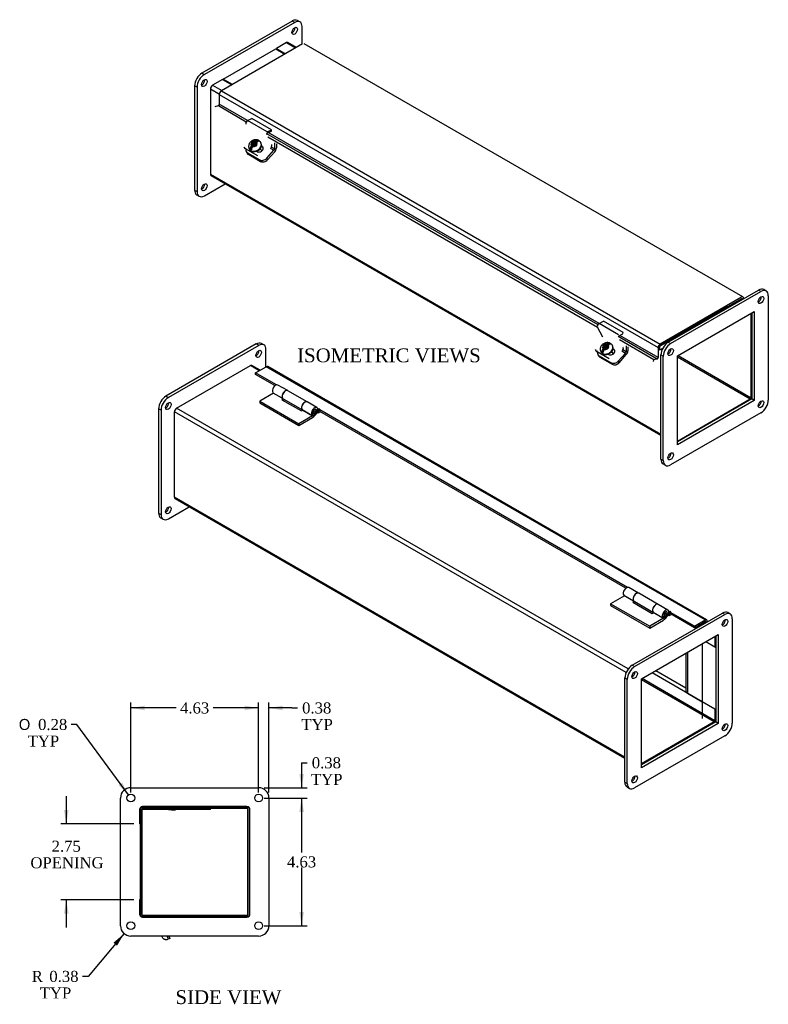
# Model space of a CAD drawing. Header units: inches. Extents: x 2 to 77.6, y 1.4 to 51.4.
# Tile 3 of 3: x 50.5 to 77.6, y 15.8 to 51.4. Entities that reach past the tile are written whole.
import ezdxf
from ezdxf.enums import TextEntityAlignment as Align
from ezdxf.lldxf.tags import DXFTag

# ---------------------------------------------------------------- set-up
doc = ezdxf.new("R2010")
doc.units = ezdxf.units.IN
doc.header["$MEASUREMENT"] = 0
for name, color, linetype in [('COM40176', 7, 'CONTINUOUS'), ('COM49230', 7, 'CONTINUOUS'), ('COM49231', 7, 'CONTINUOUS'), ('COM50014', 7, 'CONTINUOUS'), ('COM52631', 7, 'CONTINUOUS'), ('COM71012', 7, 'CONTINUOUS'), ('DEFAULT', 7, 'CONTINUOUS'), ('GSK11095', 7, 'CONTINUOUS'), ('HNG11000', 7, 'CONTINUOUS'), ('QLB30098', 7, 'CONTINUOUS'), ('SCS19419', 7, 'CONTINUOUS')]:
    doc.layers.add(name, color=color, linetype=linetype)
doc.styles.add('SEACAD_SOLID_EDGE_ANSI1_SY', font='txt')
doc.styles.add('SEACAD_TIMES_NEW_ROMAN', font='times.ttf')
tags = doc.linetypes.add('HIDDEN2', pattern=[0.1875, 0.125, -0.0625]).pattern_tags.tags
tags[6:7] = [DXFTag(74, 4), DXFTag(75, 0), DXFTag(340, '0'), DXFTag(46, 0.0), DXFTag(50, 0.0), DXFTag(44, 0.0), DXFTag(45, 0.0)]
tags[4:5] = [DXFTag(74, 4), DXFTag(75, 0), DXFTag(340, '0'), DXFTag(46, 0.0), DXFTag(50, 0.0), DXFTag(44, 0.0), DXFTag(45, 0.0)]

# ---------------------------------------------------------------- blocks, each defined once
blk = doc.blocks.new('GDIMGGROUP6')
at = {"layer": 'DEFAULT', "linetype": 'Continuous'}
for points in [[(52.147, 22.786), (52.23, 22.286), (52.314, 22.786)], [(52.147, 19.036), (52.314, 19.036), (52.23, 19.536)]]:
    blk.add_hatch(color=136, dxfattribs=at).paths.add_polyline_path(points)
at = {"layer": 'DEFAULT', "color": 136, "linetype": 'Continuous'}
for p, q in [((52.23, 23.286), (52.23, 22.286)), ((54.681, 22.286), (52.03, 22.286)), ((54.681, 19.536), (52.03, 19.536)), ((52.23, 19.536), (52.23, 18.536))]:
    blk.add_line(p, q, dxfattribs=at)
at = {"layer": 'DEFAULT', "color": 136, "linetype": 'Continuous', "style": 'SEACAD_TIMES_NEW_ROMAN'}
for s, p in [('2.75', (51.7, 21.678)), ('OPENING', (50.932, 21.078))]:
    blk.add_text(s, height=0.4, dxfattribs=at).set_placement(p, align=Align.TOP_LEFT)
blk = doc.blocks.new('GDIMGGROUP13')
at = {"layer": 'DEFAULT', "linetype": 'Continuous'}
for points in [[(58.693, 26.568), (58.693, 26.401), (59.193, 26.485)], [(60.068, 26.568), (59.568, 26.485), (60.068, 26.401)]]:
    blk.add_hatch(color=136, dxfattribs=at).paths.add_polyline_path(points)
at = {"layer": 'DEFAULT', "color": 136, "linetype": 'Continuous'}
for p, q in [((59.193, 26.485), (58.193, 26.485)), ((59.193, 23.423), (59.193, 26.685)), ((59.568, 23.423), (59.568, 26.685)), ((60.401, 26.485), (59.568, 26.485)), ((60.401, 26.485), (60.601, 26.485))]:
    blk.add_line(p, q, dxfattribs=at)
at = {"layer": 'DEFAULT', "color": 136, "linetype": 'Continuous', "style": 'SEACAD_TIMES_NEW_ROMAN'}
for s, p in [('0.38', (60.769, 26.685)), ('TYP', (60.741, 26.085))]:
    blk.add_text(s, height=0.4, dxfattribs=at).set_placement(p, align=Align.TOP_LEFT)
blk = doc.blocks.new('GDIMGGROUP14')
at = {"layer": 'DEFAULT', "linetype": 'Continuous'}
for points in [[(55.068, 26.568), (54.568, 26.485), (55.068, 26.401)], [(58.693, 26.568), (58.693, 26.401), (59.193, 26.485)]]:
    blk.add_hatch(color=136, dxfattribs=at).paths.add_polyline_path(points)
at = {"layer": 'DEFAULT', "color": 136, "linetype": 'Continuous'}
for p, q in [((54.568, 23.423), (54.568, 26.685)), ((56.209, 26.485), (54.568, 26.485)), ((59.193, 26.485), (57.551, 26.485)), ((59.193, 23.423), (59.193, 26.685))]:
    blk.add_line(p, q, dxfattribs=at)
at = {"layer": 'DEFAULT', "color": 136, "linetype": 'Continuous', "style": 'SEACAD_TIMES_NEW_ROMAN'}
blk.add_text('4.63', height=0.4, dxfattribs=at).set_placement((56.349, 26.685), align=Align.TOP_LEFT)
blk = doc.blocks.new('GDIMGGROUP15')
at = {"layer": 'DEFAULT', "linetype": 'Continuous'}
for points in [[(60.834, 24.098), (60.667, 24.098), (60.751, 23.598)], [(60.834, 22.723), (60.751, 23.223), (60.667, 22.723)]]:
    blk.add_hatch(color=136, dxfattribs=at).paths.add_polyline_path(points)
at = {"layer": 'DEFAULT', "color": 136, "linetype": 'Continuous'}
for p, q in [((60.751, 24.499), (60.951, 24.499)), ((60.751, 24.499), (60.751, 23.598)), ((59.393, 23.598), (60.951, 23.598)), ((59.393, 23.223), (60.951, 23.223)), ((60.751, 23.223), (60.751, 22.223))]:
    blk.add_line(p, q, dxfattribs=at)
at = {"layer": 'DEFAULT', "color": 136, "linetype": 'Continuous', "style": 'SEACAD_TIMES_NEW_ROMAN'}
for s, p in [('0.38', (61.119, 24.699)), ('TYP', (61.091, 24.099))]:
    blk.add_text(s, height=0.4, dxfattribs=at).set_placement(p, align=Align.TOP_LEFT)
blk = doc.blocks.new('GDIMGGROUP16')
at = {"layer": 'DEFAULT', "linetype": 'Continuous'}
for points in [[(60.834, 22.723), (60.751, 23.223), (60.667, 22.723)], [(60.834, 19.098), (60.667, 19.098), (60.751, 18.598)]]:
    blk.add_hatch(color=136, dxfattribs=at).paths.add_polyline_path(points)
at = {"layer": 'DEFAULT', "color": 136, "linetype": 'Continuous'}
for p, q in [((59.393, 23.223), (60.951, 23.223)), ((60.751, 23.223), (60.751, 21.25)), ((60.751, 20.71), (60.751, 18.598)), ((59.393, 18.598), (60.951, 18.598))]:
    blk.add_line(p, q, dxfattribs=at)
at = {"layer": 'DEFAULT', "color": 136, "linetype": 'Continuous', "style": 'SEACAD_TIMES_NEW_ROMAN'}
blk.add_text('4.63', height=0.4, dxfattribs=at).set_placement((60.22, 21.11), align=Align.TOP_LEFT)
blk = doc.blocks.new('GDIMGGROUP17')
at = {"layer": 'DEFAULT', "linetype": 'Continuous'}
blk.add_hatch(color=136, dxfattribs=at).paths.add_polyline_path([(54.121, 23.689), (54.484, 23.336), (54.256, 23.788)])
at = {"layer": 'DEFAULT', "color": 136, "linetype": 'Continuous'}
for p, q in [((52.61, 25.887), (52.41, 25.887)), ((54.484, 23.336), (52.61, 25.887))]:
    blk.add_line(p, q, dxfattribs=at)
for s, style, p in [('O', 'SEACAD_SOLID_EDGE_ANSI1_SY', (50.512, 26.087)), ('0.28', 'SEACAD_TIMES_NEW_ROMAN', (51.209, 26.087)), ('TYP', 'SEACAD_TIMES_NEW_ROMAN', (50.832, 25.487))]:
    blk.add_text(s, height=0.4, dxfattribs=dict(at, style=style)).set_placement(p, align=Align.TOP_LEFT)
blk = doc.blocks.new('GDIMGGROUP18')
at = {"layer": 'DEFAULT', "linetype": 'Continuous'}
blk.add_hatch(color=136, dxfattribs=at).paths.add_polyline_path([(54.067, 17.875), (54.326, 18.311), (53.939, 17.983)])
at = {"layer": 'DEFAULT', "color": 136, "linetype": 'Continuous'}
for p, q in [((54.326, 18.311), (53.019, 16.763)), ((53.019, 16.763), (52.819, 16.763))]:
    blk.add_line(p, q, dxfattribs=at)
at = {"layer": 'DEFAULT', "color": 136, "linetype": 'Continuous', "style": 'SEACAD_TIMES_NEW_ROMAN'}
for s, p in [('R', (50.979, 16.963)), ('0.38', (51.617, 16.963)), ('TYP', (51.27, 16.363))]:
    blk.add_text(s, height=0.4, dxfattribs=at).set_placement(p, align=Align.TOP_LEFT)

msp = doc.modelspace()

# ---------------------------------------------------------------- linework, layer by layer
at = {"layer": 'COM40176', "color": 7, "linetype": 'Continuous'}
for p, q in [((58.794, 47.762), (58.953, 47.838)), ((59.66, 47.429), (58.953, 47.838)), ((59.501, 47.354), (58.794, 47.762)), ((59.497, 47.305), (59.656, 47.381)), ((59.501, 47.354), (59.66, 47.429)), ((59.656, 47.381), (59.66, 47.429)), ((58.656, 46.812), (58.673, 46.779)), ((58.702, 46.765), (58.719, 46.732)), ((59.16, 46.478), (58.719, 46.732)), ((59.334, 46.801), (59.297, 46.823)), ((59.317, 46.834), (59.302, 46.842)), ((59.334, 46.801), (59.317, 46.834)), ((59.112, 46.647), (59.137, 46.633)), ((71.521, 40.413), (71.681, 40.489)), ((72.229, 40.005), (71.521, 40.413)), ((72.388, 40.081), (71.681, 40.489)), ((71.652, 39.916), (71.461, 40.279)), ((72.225, 39.957), (72.384, 40.033)), ((72.384, 40.033), (72.388, 40.081)), ((71.384, 39.463), (71.401, 39.431)), ((71.43, 39.416), (71.447, 39.384)), ((71.888, 39.129), (71.447, 39.384)), ((71.84, 39.298), (71.865, 39.284)), ((72.062, 39.453), (72.025, 39.474)), ((72.045, 39.485), (72.029, 39.494)), ((72.062, 39.453), (72.045, 39.485)), ((55.932, 18.117), (55.883, 18.223)), ((55.945, 18.223), (55.983, 18.141)), ((55.983, 18.141), (55.932, 18.117))]:
    msp.add_line(p, q, dxfattribs=at)
for centre, major_axis, ratio, start_param, end_param in [((58.788, 47.689), (-0.043, -0.0745), 0.57735, 3.839724, 5.934119), ((59.495, 47.281), (-0.0145, -0.0251), 0.57735, 3.839724, 5.934119), ((58.84, 46.867), (0.166, 0.088), 0.767256, 3.141593, 3.592107), ((59.227, 46.733), (-0.124, -0.065), 0.767256, 0.450514, 3.592107), ((59.244, 46.701), (-0.124, -0.065), 0.767256, 3.311974, 3.592107), ((59.613, 46.835), (-0.043, -0.0745), 0.57735, 1.22173, 2.792527), ((71.516, 40.34), (-0.043, -0.0745), 0.57735, 3.839724, 5.934119), ((71.567, 39.518), (0.166, 0.088), 0.767256, 3.141593, 3.592107), ((71.955, 39.385), (-0.124, -0.065), 0.767256, 0.450514, 3.592107), ((71.972, 39.352), (-0.124, -0.065), 0.767256, 3.311973, 3.592107), ((72.341, 39.487), (-0.043, -0.0745), 0.57735, 1.22173, 2.792527)]:
    msp.add_ellipse(centre, major_axis=major_axis, ratio=ratio, start_param=start_param, end_param=end_param, dxfattribs=at)
at = {"layer": 'COM49230', "color": 7, "linetype": 'Continuous'}
for p, q in [((60.203, 50.582), (59.837, 50.371)), ((59.837, 50.371), (60.169, 50.179)), ((59.837, 50.346), (59.837, 50.371)), ((60.203, 50.582), (60.534, 50.391)), ((60.566, 50.409), (60.257, 50.587)), ((57.892, 49.248), (57.527, 49.037)), ((57.892, 49.248), (58.224, 49.057)), ((57.451, 48.905), (57.451, 45.815)), ((57.451, 48.905), (57.772, 48.719)), ((57.527, 49.037), (57.859, 48.846)), ((57.451, 45.815), (73.758, 36.4)), ((57.473, 45.766), (73.758, 36.364)), ((77.022, 37.723), (77.022, 40.773)), ((73.777, 39.479), (73.801, 39.465)), ((74.014, 39.342), (74.044, 39.325)), ((74.091, 39.474), (74.12, 39.457)), ((74.38, 39.248), (77.022, 37.723)), ((56.223, 37.339), (58.898, 38.884)), ((59.219, 38.699), (58.898, 38.884)), ((59.25, 38.717), (58.952, 38.889)), ((74.355, 39.204), (76.996, 37.679)), ((74.355, 36.154), (76.996, 37.679)), ((56.146, 34.117), (56.146, 37.207)), ((72.498, 27.766), (56.146, 37.207)), ((72.574, 27.899), (56.223, 37.339)), ((72.454, 24.702), (56.146, 34.117)), ((56.169, 34.068), (72.454, 24.665)), ((75.206, 29.468), (75.157, 29.497)), ((75.717, 29.074), (75.717, 28.692)), ((75.717, 28.692), (75.387, 28.883)), ((75.717, 28.692), (75.746, 28.709)), ((72.74, 27.626), (72.711, 27.643)), ((72.816, 27.758), (72.787, 27.776)), ((75.692, 25.981), (73.051, 27.506)), ((75.717, 26.025), (73.076, 27.55)), ((75.717, 26.447), (75.257, 26.713)), ((75.717, 26.447), (75.746, 26.464)), ((75.717, 26.447), (75.717, 26.025)), ((75.692, 25.981), (73.051, 24.456)), ((58.773, 22.839), (54.989, 22.839)), ((54.953, 22.803), (54.953, 22.286)), ((58.809, 19.019), (58.809, 22.803)), ((54.953, 22.286), (54.912, 22.286)), ((54.953, 19.536), (54.912, 19.536)), ((54.953, 19.536), (54.953, 19.019)), ((54.989, 18.983), (58.773, 18.983))]:
    msp.add_line(p, q, dxfattribs=at)
at = {"layer": 'COM49230', "color": 7, "linetype": 'HIDDEN2'}
for p, q in [((58.773, 22.911), (54.989, 22.911)), ((54.881, 22.803), (54.881, 22.286)), ((58.881, 19.019), (58.881, 22.803)), ((54.912, 22.286), (54.881, 22.286)), ((54.881, 19.536), (54.881, 19.019)), ((54.912, 19.536), (54.881, 19.536)), ((54.989, 18.911), (58.773, 18.911))]:
    msp.add_line(p, q, dxfattribs=at)
for centre, start, end in [((54.989, 22.803), 90, 180), ((58.773, 22.803), 0, 90), ((54.989, 19.019), 180, 270), ((58.773, 19.019), 270, 0)]:
    msp.add_arc(centre, 0.108, start, end, dxfattribs=at)
at = {"layer": 'COM49230', "color": 7, "linetype": 'Continuous'}
for centre, start, end in [((54.989, 22.803), 90, 180), ((58.773, 22.803), 0, 90), ((54.989, 19.019), 180, 270), ((58.773, 19.019), 270, 0)]:
    msp.add_arc(centre, 0.036, start, end, dxfattribs=at)
for centre, major_axis, start_param, end_param in [((60.203, 50.494), (-0.054, -0.0935), 3.141593, 3.926991), ((57.527, 48.949), (0.054, 0.0935), 0.785398, 2.356194), ((57.527, 45.859), (0.054, 0.0935), 2.356194, 3.141593), ((58.898, 38.796), (-0.054, -0.0935), 3.141593, 3.926991), ((76.996, 37.708), (-0.018, -0.0312), 0.785398, 2.356194), ((56.223, 37.251), (-0.054, -0.0935), 3.926991, 5.497787), ((56.223, 34.161), (0.054, 0.0935), 2.356194, 3.141593), ((75.692, 26.01), (0.018, 0.0312), 3.926991, 5.497787)]:
    msp.add_ellipse(centre, major_axis=major_axis, ratio=0.57735, start_param=start_param, end_param=end_param, dxfattribs=at)
at = {"layer": 'COM49231', "color": 7, "linetype": 'Continuous'}
for p, q in [((60.788, 50.537), (57.848, 48.839)), ((76.73, 41.37), (60.842, 50.543)), ((57.771, 48.707), (57.771, 48.348)), ((57.771, 48.707), (73.659, 39.535)), ((57.848, 48.839), (73.735, 39.667)), ((57.617, 48.266), (57.74, 48.301)), ((57.74, 48.301), (58.748, 47.719)), ((58.79, 47.76), (57.771, 48.348)), ((59.484, 47.294), (71.476, 40.37)), ((71.466, 40.27), (59.528, 47.162)), ((71.518, 40.412), (59.541, 47.326)), ((76.676, 41.365), (73.735, 39.667)), ((76.676, 41.306), (73.735, 39.608)), ((76.676, 41.306), (76.701, 41.291)), ((76.701, 41.277), (76.701, 41.291)), ((76.752, 41.307), (76.752, 41.321)), ((72.212, 39.946), (73.627, 39.129)), ((73.659, 39.176), (72.269, 39.978)), ((73.504, 39.093), (72.256, 39.814)), ((73.659, 39.535), (73.659, 39.176)), ((73.709, 39.564), (73.709, 39.44)), ((73.492, 39.029), (73.504, 39.093)), ((73.627, 39.129), (73.504, 39.093)), ((59.086, 38.622), (59.473, 38.846)), ((59.086, 38.563), (59.086, 38.622)), ((59.839, 38.187), (59.086, 38.622)), ((59.786, 38.159), (59.086, 38.563)), ((75.36, 29.673), (59.473, 38.846)), ((75.414, 29.678), (59.527, 38.851)), ((61.363, 37.307), (61.337, 37.322)), ((61.363, 37.248), (61.339, 37.262)), ((61.363, 37.307), (61.363, 37.248)), ((61.405, 37.224), (61.405, 37.283)), ((72.544, 30.851), (61.405, 37.283)), ((72.491, 30.823), (61.405, 37.224)), ((74.068, 29.972), (74.042, 29.987)), ((74.068, 29.972), (74.068, 29.913)), ((74.068, 29.913), (74.044, 29.927)), ((74.973, 29.449), (74.11, 29.947)), ((74.11, 29.889), (74.11, 29.947)), ((74.973, 29.39), (74.11, 29.889)), ((74.973, 29.449), (75.36, 29.673)), ((74.973, 29.39), (75.36, 29.614)), ((75.386, 29.6), (75.386, 29.572)), ((75.437, 29.629), (75.437, 29.601)), ((74.973, 29.39), (74.973, 29.449))]:
    msp.add_line(p, q, dxfattribs=at)
for centre, major_axis, start_param, end_param in [((57.848, 48.751), (0.054, 0.0935), 0.785398, 2.356194), ((57.746, 48.333), (0.018, 0.0312), 3.682645, 5.497787), ((76.676, 41.277), (-0.054, -0.0935), 2.356194, 3.141593), ((76.676, 41.277), (-0.018, -0.0312), 2.356194, 3.926991), ((73.735, 39.579), (0.054, 0.0935), 0.785398, 2.356194), ((73.735, 39.579), (0.018, 0.0312), 0.785398, 2.356194), ((73.633, 39.161), (0.018, 0.0312), 3.682645, 5.497787), ((59.473, 38.757), (-0.054, -0.0935), 3.141593, 3.926991), ((61.384, 37.295), (-0.03, 0), 2.356194, 5.497787), ((61.384, 37.236), (-0.03, 0), 3.926991, 5.497787), ((74.089, 29.96), (-0.03, 0), 2.356194, 5.497787), ((74.089, 29.901), (-0.03, 0), 3.926991, 5.497787), ((75.36, 29.585), (-0.054, -0.0935), 2.356194, 3.926991), ((75.36, 29.585), (-0.018, -0.0312), 2.356194, 3.926991)]:
    msp.add_ellipse(centre, major_axis=major_axis, ratio=0.57735, start_param=start_param, end_param=end_param, dxfattribs=at)
at = {"layer": 'COM50014', "color": 7, "linetype": 'Continuous'}
for p, q in [((57.914, 49.261), (59.815, 50.358)), ((59.815, 50.358), (60.147, 50.167)), ((58.246, 49.069), (57.914, 49.261)), ((57.914, 49.261), (57.914, 49.236)), ((74.657, 28.462), (74.657, 27.085)), ((74.657, 27.085), (74.723, 27.046)), ((54.912, 22.255), (54.953, 22.255)), ((54.953, 22.255), (54.953, 19.567)), ((54.912, 19.567), (54.953, 19.567))]:
    msp.add_line(p, q, dxfattribs=at)
at = {"layer": 'COM52631', "color": 7, "linetype": 'Continuous'}
for p, q in [((59.617, 46.762), (59.75, 46.686)), ((59.77, 46.732), (59.65, 46.801)), ((59.77, 46.951), (59.77, 46.732)), ((59.837, 46.913), (59.837, 46.771)), ((58.748, 46.637), (58.776, 46.583)), ((58.794, 46.591), (59.235, 46.336)), ((58.794, 46.591), (58.822, 46.537)), ((58.822, 46.537), (59.263, 46.282)), ((59.488, 46.393), (59.75, 46.686)), ((59.488, 46.393), (59.517, 46.34)), ((59.517, 46.34), (59.779, 46.632)), ((59.235, 46.336), (59.263, 46.282)), ((72.498, 39.603), (72.498, 39.384)), ((71.476, 39.289), (71.504, 39.235)), ((71.522, 39.242), (71.963, 38.987)), ((71.522, 39.242), (71.55, 39.188)), ((72.216, 39.045), (72.478, 39.337)), ((72.245, 38.991), (72.507, 39.283)), ((72.345, 39.414), (72.478, 39.337)), ((72.498, 39.384), (72.378, 39.453)), ((72.565, 39.564), (72.565, 39.423)), ((71.55, 39.188), (71.991, 38.933)), ((71.963, 38.987), (71.991, 38.933)), ((72.216, 39.045), (72.245, 38.991))]:
    msp.add_line(p, q, dxfattribs=at)
for centre, major_axis, ratio, start_param, end_param in [((58.914, 46.725), (0.166, 0.088), 0.767256, 2.563482, 3.592107), ((59.736, 46.713), (-0.024, -0.0416), 0.57735, 1.22173, 2.356194), ((59.736, 46.713), (-0.071, -0.124), 0.57735, 1.22173, 2.356194), ((58.943, 46.671), (0.166, 0.088), 0.767256, 3.141593, 3.592107), ((59.355, 46.47), (-0.166, -0.088), 0.767256, 0.450514, 2.021311), ((59.384, 46.416), (-0.166, -0.088), 0.767256, 0.450514, 2.021311), ((71.642, 39.377), (0.166, 0.088), 0.767256, 2.563482, 3.592107), ((71.671, 39.323), (0.166, 0.088), 0.767256, 3.141593, 3.592107), ((72.464, 39.364), (-0.024, -0.0416), 0.57735, 1.22173, 2.356194), ((72.464, 39.364), (-0.072, -0.124), 0.57735, 1.22173, 2.356194), ((72.083, 39.122), (-0.166, -0.088), 0.767256, 0.450514, 2.021311), ((72.112, 39.068), (-0.166, -0.088), 0.767256, 0.450514, 2.021311)]:
    msp.add_ellipse(centre, major_axis=major_axis, ratio=ratio, start_param=start_param, end_param=end_param, dxfattribs=at)
at = {"layer": 'COM71012', "color": 7, "linetype": 'Continuous'}
for p, q in [((60.411, 51.366), (57.141, 49.478)), ((60.5, 51.315), (60.411, 51.366)), ((60.687, 51.334), (60.599, 51.385)), ((60.5, 51.315), (57.229, 49.427)), ((60.765, 50.524), (60.765, 51.162)), ((60.256, 50.587), (60.256, 50.588)), ((60.256, 50.588), (60.256, 50.588)), ((57.141, 49.478), (57.229, 49.427)), ((56.876, 49.019), (56.876, 45.242)), ((56.964, 48.968), (56.876, 49.019)), ((56.964, 48.968), (56.964, 45.191)), ((57.473, 48.981), (57.472, 48.98)), ((57.472, 48.98), (57.472, 48.979)), ((57.472, 45.766), (57.472, 45.766)), ((57.472, 45.766), (57.473, 45.766)), ((57.229, 45.038), (57.981, 45.472)), ((56.876, 45.242), (56.964, 45.191)), ((56.953, 45.071), (57.042, 45.02)), ((74.023, 39.731), (77.293, 41.619)), ((74.111, 39.68), (77.382, 41.568)), ((77.382, 41.568), (77.293, 41.619)), ((77.569, 41.587), (77.481, 41.638)), ((77.647, 41.415), (77.647, 37.639)), ((74.355, 39.233), (77.139, 40.841)), ((77.05, 40.79), (77.05, 37.677)), ((77.139, 40.841), (77.139, 37.626)), ((59.108, 39.668), (55.837, 37.78)), ((59.196, 39.617), (55.926, 37.728)), ((59.196, 39.617), (59.108, 39.668)), ((59.383, 39.635), (59.295, 39.686)), ((74.023, 39.731), (74.111, 39.68)), ((59.461, 38.839), (59.461, 39.464)), ((73.758, 35.496), (73.758, 39.272)), ((73.846, 39.221), (73.758, 39.272)), ((74.355, 36.019), (74.355, 39.233)), ((58.953, 38.889), (58.952, 38.889)), ((58.953, 38.889), (58.953, 38.889)), ((73.846, 35.445), (73.846, 39.221)), ((55.837, 37.78), (55.926, 37.728)), ((77.05, 37.677), (74.355, 36.121)), ((77.139, 37.626), (74.355, 36.019)), ((77.139, 37.626), (77.05, 37.677)), ((55.572, 37.32), (55.572, 33.544)), ((55.66, 37.269), (55.572, 37.32)), ((55.66, 37.269), (55.66, 33.493)), ((77.382, 37.18), (74.111, 35.291)), ((73.758, 35.496), (73.846, 35.445)), ((73.835, 35.324), (73.924, 35.273)), ((56.169, 34.068), (56.169, 34.067)), ((56.169, 34.067), (56.169, 34.067)), ((55.572, 33.544), (55.66, 33.493)), ((55.926, 33.34), (56.677, 33.774)), ((55.65, 33.372), (55.738, 33.321)), ((72.719, 28.033), (75.99, 29.921)), ((72.808, 27.982), (76.078, 29.87)), ((76.078, 29.87), (75.99, 29.921)), ((76.266, 29.888), (76.177, 29.939)), ((76.343, 29.717), (76.343, 25.94)), ((73.051, 27.535), (75.835, 29.142)), ((75.746, 29.091), (75.746, 25.979)), ((75.835, 29.142), (75.835, 25.928)), ((72.719, 28.033), (72.808, 27.982)), ((72.454, 23.797), (72.454, 27.573)), ((72.543, 27.522), (72.454, 27.573)), ((72.543, 23.746), (72.543, 27.522)), ((73.051, 24.32), (73.051, 27.535)), ((75.746, 25.979), (73.051, 24.422)), ((75.835, 25.928), (73.051, 24.32)), ((75.835, 25.928), (75.746, 25.979)), ((76.078, 25.481), (72.808, 23.593)), ((54.568, 23.598), (59.193, 23.598)), ((72.454, 23.797), (72.543, 23.746)), ((72.532, 23.625), (72.62, 23.574)), ((54.193, 18.598), (54.193, 23.223)), ((59.568, 23.223), (59.568, 18.598)), ((54.912, 22.879), (58.849, 22.879)), ((54.912, 18.942), (54.912, 22.879)), ((58.849, 22.879), (58.849, 18.942)), ((58.849, 18.942), (54.912, 18.942)), ((59.193, 18.223), (54.568, 18.223))]:
    msp.add_line(p, q, dxfattribs=at)
for centre in [(54.568, 23.223), (59.193, 23.223), (54.568, 18.598), (59.193, 18.598)]:
    msp.add_circle(centre, 0.141, dxfattribs=at)
for centre, start, end in [((54.568, 23.223), 90, 180), ((59.193, 23.223), 0, 90), ((54.568, 18.598), 180, 270), ((59.193, 18.598), 270, 0)]:
    msp.add_arc(centre, 0.375, start, end, dxfattribs=at)
for centre, major_axis, start_param, end_param in [((60.411, 51.06), (-0.188, -0.325), 3.141593, 3.926991), ((60.5, 51.009), (-0.187, -0.325), 2.356194, 3.926991), ((60.411, 51.06), (0.07, 0.122), 3.821986, 5.602792), ((57.141, 49.172), (-0.188, -0.325), 3.926991, 5.497787), ((57.229, 49.121), (0.188, 0.325), 0.785398, 2.356194), ((57.141, 49.172), (0.07, 0.122), 3.821986, 5.602792), ((57.141, 45.396), (0.07, 0.122), 3.821986, 5.602792), ((57.141, 45.396), (0.188, 0.325), 2.356194, 3.141593), ((57.229, 45.345), (0.187, 0.325), 2.356194, 3.926991), ((77.293, 41.313), (0.07, 0.122), 3.821986, 5.602792), ((77.293, 41.313), (-0.188, -0.325), 3.141593, 3.926991), ((77.382, 41.262), (-0.188, -0.325), 2.356194, 3.926991), ((59.108, 39.361), (-0.187, -0.325), 3.141593, 3.926991), ((59.196, 39.31), (-0.187, -0.325), 2.356194, 3.926991), ((74.023, 39.425), (-0.187, -0.325), 3.926991, 5.497787), ((74.111, 39.374), (0.187, 0.325), 0.785398, 2.356194), ((59.108, 39.361), (0.07, 0.122), 3.821986, 5.602792), ((74.023, 39.425), (0.07, 0.122), 3.821986, 5.602792), ((55.837, 37.473), (-0.188, -0.325), 3.926991, 5.497787), ((55.926, 37.422), (0.187, 0.325), 0.785398, 2.356194), ((55.837, 37.473), (0.07, 0.122), 3.821986, 5.602792), ((77.293, 37.537), (0.07, 0.122), 3.821986, 5.602792), ((77.382, 37.486), (-0.188, -0.325), 0.785398, 2.356194), ((74.023, 35.649), (0.07, 0.122), 3.821986, 5.602792), ((74.023, 35.649), (0.188, 0.325), 2.356194, 3.141593), ((74.111, 35.598), (0.188, 0.325), 2.356194, 3.926991), ((55.837, 33.697), (0.187, 0.325), 2.356194, 3.141593), ((55.837, 33.697), (0.07, 0.122), 3.821986, 5.602792), ((55.926, 33.646), (0.188, 0.325), 2.356194, 3.926991), ((75.99, 29.615), (-0.188, -0.325), 3.141593, 3.926991), ((75.99, 29.615), (0.07, 0.122), 3.821986, 5.602792), ((76.078, 29.564), (-0.187, -0.325), 2.356194, 3.926991), ((72.719, 27.726), (-0.188, -0.325), 3.926991, 5.497787), ((72.808, 27.675), (0.188, 0.325), 0.785398, 2.356194), ((72.719, 27.726), (0.07, 0.122), 3.821986, 5.602792), ((75.99, 25.838), (0.07, 0.122), 3.821986, 5.602792), ((76.078, 25.787), (-0.188, -0.325), 0.785398, 2.356194), ((72.719, 23.95), (0.07, 0.122), 3.821986, 5.602792), ((72.719, 23.95), (0.188, 0.325), 2.356194, 3.141593), ((72.808, 23.899), (0.187, 0.325), 2.356194, 3.926991)]:
    msp.add_ellipse(centre, major_axis=major_axis, ratio=0.57735, start_param=start_param, end_param=end_param, dxfattribs=at)
for centre in [(60.5, 51.009), (57.229, 49.121), (57.229, 45.345), (77.382, 41.262), (59.196, 39.31), (74.111, 39.374), (55.926, 37.422), (77.382, 37.486), (74.111, 35.598), (55.926, 33.646), (76.078, 29.564), (72.808, 27.675), (76.078, 25.787), (72.808, 23.899)]:
    msp.add_ellipse(centre, major_axis=(0.07, 0.122), ratio=0.57735, dxfattribs=at)
at = {"layer": 'GSK11095', "color": 7, "linetype": 'Continuous'}
for p, q in [((76.184, 41.022), (74.24, 39.9)), ((76.171, 41.014), (76.701, 41.321)), ((76.171, 41.014), (76.171, 41.014)), ((76.171, 41.014), (76.171, 41.014)), ((76.171, 40.971), (76.171, 41.014)), ((76.184, 41.022), (76.184, 41.022)), ((76.701, 41.321), (76.701, 41.277)), ((73.709, 39.593), (74.24, 39.9)), ((73.709, 39.44), (73.709, 39.593)), ((74.24, 39.9), (74.24, 39.9)), ((74.24, 39.9), (74.24, 39.856)), ((74.24, 39.9), (74.24, 39.9)), ((74.24, 39.9), (74.24, 39.9)), ((73.82, 39.504), (73.709, 39.44)), ((73.709, 39.44), (73.709, 39.44)), ((73.709, 39.44), (73.709, 39.44)), ((75.386, 29.629), (75.253, 29.552)), ((75.386, 29.572), (75.386, 29.629)), ((75.253, 29.552), (75.253, 29.496)), ((75.253, 28.806), (75.253, 26.71)), ((74.723, 28.5), (74.723, 27.016)), ((74.657, 27.208), (73.57, 27.835)), ((75.253, 26.71), (73.438, 27.758)), ((74.723, 27.016), (75.253, 26.71)), ((74.723, 27.016), (74.723, 27.016)), ((75.253, 26.71), (75.279, 26.725)), ((75.279, 26.725), (75.253, 26.71)), ((75.253, 26.71), (75.253, 26.71)), ((75.253, 26.71), (75.253, 26.098)), ((75.253, 26.71), (75.253, 26.71)), ((54.968, 22.832), (54.968, 22.276)), ((54.968, 22.276), (54.912, 22.276)), ((54.968, 22.295), (54.968, 22.295)), ((54.968, 22.295), (54.968, 19.545)), ((54.912, 19.545), (54.968, 19.545)), ((54.912, 19.545), (54.968, 19.545)), ((54.968, 19.545), (54.968, 18.989)), ((54.968, 19.545), (54.968, 19.545))]:
    msp.add_line(p, q, dxfattribs=at)
at = {"layer": 'HNG11000', "color": 7, "linetype": 'Continuous'}
for p, q in [((60.246, 37.978), (59.892, 38.182)), ((59.735, 37.884), (59.233, 37.594)), ((59.707, 37.904), (60.06, 37.7)), ((59.735, 37.884), (60.071, 37.69)), ((60.949, 37.572), (60.249, 37.976)), ((59.233, 37.594), (59.233, 37.533)), ((59.233, 37.594), (60.647, 36.778)), ((59.233, 37.533), (60.647, 36.717)), ((60.087, 37.679), (60.036, 37.65)), ((60.036, 37.65), (60.743, 37.241)), ((60.06, 37.7), (60.061, 37.701)), ((60.08, 37.683), (60.78, 37.279)), ((61.306, 37.365), (60.953, 37.57)), ((60.743, 37.241), (60.796, 37.272)), ((60.767, 37.292), (61.121, 37.088)), ((60.796, 37.272), (61.149, 37.068)), ((61.121, 37.088), (61.166, 37.146)), ((61.355, 37.158), (61.313, 37.182)), ((61.355, 37.219), (61.333, 37.232)), ((61.405, 37.248), (61.355, 37.219)), ((61.355, 37.219), (61.355, 37.158)), ((61.437, 37.206), (61.355, 37.158)), ((61.149, 37.068), (60.647, 36.778)), ((60.647, 36.717), (61.149, 37.006)), ((60.647, 36.778), (60.647, 36.717)), ((72.951, 30.642), (72.597, 30.846)), ((72.44, 30.549), (71.939, 30.259)), ((72.412, 30.569), (72.765, 30.365)), ((72.44, 30.549), (72.777, 30.354)), ((72.793, 30.344), (72.741, 30.314)), ((72.741, 30.314), (73.448, 29.906)), ((72.765, 30.365), (72.766, 30.366)), ((72.786, 30.348), (73.486, 29.944)), ((73.654, 30.236), (72.954, 30.64)), ((71.939, 30.259), (71.939, 30.198)), ((71.939, 30.259), (73.353, 29.443)), ((71.939, 30.198), (73.353, 29.381)), ((73.473, 29.956), (73.826, 29.752)), ((74.011, 30.03), (73.658, 30.234)), ((73.854, 29.732), (73.353, 29.443)), ((73.353, 29.381), (73.854, 29.671)), ((73.448, 29.906), (73.501, 29.936)), ((73.501, 29.936), (73.854, 29.732)), ((73.826, 29.752), (73.871, 29.811)), ((74.06, 29.823), (74.018, 29.847)), ((74.06, 29.884), (74.038, 29.897)), ((74.11, 29.913), (74.06, 29.884)), ((74.06, 29.884), (74.06, 29.823)), ((74.142, 29.87), (74.06, 29.823)), ((73.353, 29.443), (73.353, 29.381))]:
    msp.add_line(p, q, dxfattribs=at)
for centre, major_axis, start_param, end_param in [((59.808, 38.036), (-0.084, -0.146), 3.141593, 6.059014), ((60.161, 37.832), (-0.084, -0.146), 3.120632, 6.059014), ((60.165, 37.83), (0.084, 0.146), 0, 3.141593), ((60.088, 37.879), (-0.16, -0.276), 0.785398, 0.995157), ((60.868, 37.423), (-0.084, -0.146), 3.141593, 6.059014), ((60.865, 37.425), (0.084, 0.146), -0.020946, 3.327333), ((61.222, 37.219), (-0.084, -0.146), 1.550479, 6.059014), ((61.222, 37.219), (-0.0469, -0.0812), 1.551176, 6.059014), ((61.149, 37.267), (-0.122, -0.212), 0.785398, 1.54262), ((61.149, 37.267), (-0.16, -0.276), 0.785398, 1.544273), ((72.513, 30.7), (-0.084, -0.146), 3.141593, 6.059014), ((72.866, 30.496), (-0.084, -0.146), 3.12064, 6.059014), ((72.87, 30.494), (0.084, 0.146), 0, 3.141593), ((72.794, 30.544), (-0.16, -0.276), 0.785398, 0.995157), ((73.574, 30.088), (-0.084, -0.146), 3.141593, 6.059014), ((73.57, 30.09), (0.084, 0.146), -0.020953, 3.327333), ((73.927, 29.884), (-0.084, -0.146), 1.550479, 6.059014), ((73.927, 29.884), (-0.0469, -0.0812), 1.551176, 6.059014), ((73.854, 29.932), (-0.122, -0.212), 0.785398, 1.54262), ((73.854, 29.932), (-0.16, -0.276), 0.785398, 1.544273)]:
    msp.add_ellipse(centre, major_axis=major_axis, ratio=0.57735, start_param=start_param, end_param=end_param, dxfattribs=at)
for centre in [(61.239, 37.209), (73.945, 29.874)]:
    msp.add_ellipse(centre, major_axis=(-0.02, -0.0346), ratio=0.57735, dxfattribs=at)
for points, knots in [([(61.16, 37.152), (61.162, 37.151), (61.171, 37.145), (61.19, 37.142), (61.213, 37.145), (61.236, 37.156), (61.257, 37.175), (61.274, 37.202), (61.282, 37.228), (61.282, 37.242), (61.282, 37.246)], [0, 0, 0, 0, 0.046519, 0.178464, 0.302587, 0.435852, 0.588799, 0.758688, 0.941074, 1, 1, 1, 1]), ([(61.282, 37.246), (61.282, 37.254), (61.281, 37.269), (61.27, 37.29), (61.257, 37.304), (61.249, 37.307), (61.249, 37.307)], [0, 0, 0, 0, 0.304412, 0.646334, 0.972647, 1, 1, 1, 1]), ([(73.988, 29.91), (73.987, 29.919), (73.986, 29.933), (73.975, 29.955), (73.962, 29.969), (73.955, 29.972), (73.954, 29.972)], [0, 0, 0, 0, 0.304412, 0.646334, 0.972647, 1, 1, 1, 1]), ([(73.865, 29.817), (73.868, 29.815), (73.876, 29.809), (73.895, 29.806), (73.918, 29.81), (73.941, 29.821), (73.962, 29.84), (73.979, 29.867), (73.987, 29.893), (73.988, 29.906), (73.988, 29.91)], [0, 0, 0, 0, 0.046519, 0.178464, 0.302587, 0.435852, 0.588799, 0.758688, 0.941074, 1, 1, 1, 1])]:
    msp.add_open_spline(points, degree=3, knots=knots, dxfattribs=at)
at = {"layer": 'QLB30098', "color": 7, "linetype": 'Continuous'}
for p, q in [((57.453, 22.809), (57.453, 22.839)), ((55.328, 22.809), (54.968, 22.809)), ((57.078, 22.809), (55.328, 22.809)), ((55.933, 22.809), (55.933, 22.797)), ((55.936, 22.809), (55.936, 22.797)), ((56.041, 22.799), (55.936, 22.799)), ((56.041, 22.799), (56.041, 22.809)), ((56.041, 22.799), (56.042, 22.799)), ((56.042, 22.799), (56.042, 22.809)), ((56.042, 22.799), (56.169, 22.799)), ((56.165, 22.799), (56.183, 22.799)), ((56.169, 22.797), (56.169, 22.809)), ((56.183, 22.799), (56.183, 22.809)), ((57.453, 22.809), (57.078, 22.809))]:
    msp.add_line(p, q, dxfattribs=at)
at = {"layer": 'SCS19419', "color": 7, "linetype": 'Continuous'}
for p, q in [((58.854, 46.736), (58.863, 46.719)), ((58.883, 46.732), (58.988, 46.849)), ((58.998, 46.84), (58.889, 46.718)), ((58.921, 46.941), (58.927, 46.937)), ((58.927, 46.937), (58.967, 46.914)), ((58.968, 46.886), (58.933, 46.847)), ((58.988, 46.948), (58.961, 46.918)), ((58.972, 46.987), (58.966, 46.991)), ((58.988, 46.948), (58.966, 46.991)), ((58.967, 46.914), (58.986, 46.877)), ((58.968, 46.886), (58.967, 46.914)), ((58.988, 46.849), (58.968, 46.886)), ((59.012, 46.964), (58.972, 46.987)), ((58.983, 46.819), (59.018, 46.858)), ((59.018, 46.922), (58.986, 46.886)), ((58.986, 46.886), (59.022, 46.866)), ((58.986, 46.877), (58.988, 46.849)), ((59.035, 46.921), (58.988, 46.948)), ((59.022, 46.866), (58.99, 46.83)), ((58.99, 46.83), (58.992, 46.829)), ((59.01, 46.872), (59.032, 46.896)), ((59.012, 46.964), (59.045, 46.972)), ((59.031, 46.928), (59.012, 46.964)), ((59.054, 46.901), (59.018, 46.922)), ((59.032, 46.896), (59.018, 46.922)), ((59.052, 46.865), (59.018, 46.858)), ((59.025, 46.859), (59.022, 46.866)), ((59.065, 46.935), (59.031, 46.928)), ((59.032, 46.896), (59.067, 46.876)), ((59.081, 47.012), (59.045, 46.972)), ((59.045, 46.972), (59.065, 46.935)), ((59.052, 46.865), (59.089, 46.844)), ((59.086, 46.937), (59.054, 46.901)), ((59.067, 46.876), (59.054, 46.901)), ((59.065, 46.935), (59.17, 47.053)), ((59.067, 46.876), (59.099, 46.911)), ((59.184, 47.047), (59.075, 46.925)), ((59.095, 46.932), (59.086, 46.937)), ((59.096, 46.917), (59.086, 46.937)), ((59.089, 46.881), (59.105, 46.899)), ((59.124, 46.861), (59.089, 46.881)), ((59.102, 46.855), (59.089, 46.881)), ((59.089, 46.844), (59.098, 46.839)), ((59.095, 46.943), (59.13, 46.982)), ((59.095, 46.943), (59.096, 46.915)), ((59.134, 46.894), (59.096, 46.915)), ((59.096, 46.915), (59.116, 46.879)), ((59.102, 46.855), (59.109, 46.852)), ((59.125, 46.869), (59.118, 46.873)), ((59.143, 46.889), (59.134, 46.894)), ((59.306, 46.657), (59.258, 46.748)), ((59.288, 46.942), (59.279, 46.959)), ((58.924, 46.698), (58.933, 46.707)), ((71.649, 39.592), (71.655, 39.589)), ((71.655, 39.589), (71.695, 39.566)), ((71.716, 39.6), (71.689, 39.569)), ((71.7, 39.639), (71.694, 39.642)), ((71.716, 39.6), (71.694, 39.642)), ((71.739, 39.616), (71.7, 39.639)), ((71.763, 39.573), (71.716, 39.6)), ((71.739, 39.616), (71.773, 39.624)), ((71.759, 39.579), (71.739, 39.616)), ((71.793, 39.587), (71.759, 39.579)), ((71.809, 39.663), (71.773, 39.624)), ((71.773, 39.624), (71.793, 39.587)), ((71.814, 39.589), (71.782, 39.553)), ((71.793, 39.587), (71.898, 39.704)), ((71.912, 39.699), (71.803, 39.577)), ((71.823, 39.583), (71.814, 39.589)), ((71.824, 39.569), (71.814, 39.589)), ((71.823, 39.595), (71.857, 39.634)), ((71.823, 39.595), (71.824, 39.567)), ((72.016, 39.594), (72.007, 39.611)), ((71.582, 39.387), (71.591, 39.37)), ((71.61, 39.384), (71.716, 39.501)), ((71.726, 39.491), (71.617, 39.37)), ((71.652, 39.349), (71.661, 39.359)), ((71.696, 39.538), (71.661, 39.498)), ((71.695, 39.566), (71.714, 39.529)), ((71.696, 39.538), (71.695, 39.566)), ((71.716, 39.501), (71.696, 39.538)), ((71.711, 39.47), (71.746, 39.509)), ((71.746, 39.573), (71.714, 39.538)), ((71.714, 39.538), (71.75, 39.517)), ((71.714, 39.529), (71.716, 39.501)), ((71.75, 39.517), (71.717, 39.481)), ((71.717, 39.481), (71.72, 39.48)), ((71.738, 39.524), (71.76, 39.548)), ((71.782, 39.553), (71.746, 39.573)), ((71.76, 39.548), (71.746, 39.573)), ((71.779, 39.517), (71.746, 39.509)), ((71.753, 39.511), (71.75, 39.517)), ((71.76, 39.548), (71.795, 39.527)), ((71.779, 39.517), (71.817, 39.495)), ((71.795, 39.527), (71.782, 39.553)), ((71.795, 39.527), (71.827, 39.563)), ((71.817, 39.533), (71.833, 39.55)), ((71.852, 39.512), (71.817, 39.533)), ((71.83, 39.507), (71.817, 39.533)), ((71.817, 39.495), (71.826, 39.49)), ((71.862, 39.545), (71.824, 39.567)), ((71.824, 39.567), (71.844, 39.53)), ((71.83, 39.507), (71.837, 39.503)), ((71.853, 39.521), (71.846, 39.525)), ((71.87, 39.54), (71.862, 39.545)), ((72.034, 39.308), (71.986, 39.399)), ((55.716, 18.166), (55.689, 18.223)), ((55.716, 18.166), (55.716, 18.166)), ((55.833, 18.092), (55.832, 18.094)), ((55.878, 18.103), (55.905, 18.116))]:
    msp.add_line(p, q, dxfattribs=at)
for centre, radius, start, end in [((59.074, 46.717), 0.192, 137.2228, 175.3731), ((58.901, 46.732), 0.0184, 179.6714, 228.8133), ((61.746, 44.454), 3.764, 137.621, 138.6442), ((59.127, 46.687), 0.196, 137.5162, 174.9628), ((61.083, 45.105), 2.635, 137.402, 138.8633), ((59.114, 46.893), 0.169, 65.6048, 70.669), ((59.118, 46.877), 0.18, 26.9122, 66.1299), ((74.474, 37.105), 3.764, 137.621, 138.6442), ((71.842, 39.545), 0.169, 65.6048, 70.669), ((71.846, 39.529), 0.18, 26.9122, 66.1299), ((71.802, 39.368), 0.192, 137.2228, 175.3731), ((71.629, 39.383), 0.0184, 179.6714, 228.8133), ((71.855, 39.338), 0.196, 137.5162, 174.9628), ((73.81, 37.756), 2.635, 137.402, 138.8633), ((55.827, 18.212), 0.12, 272.9757, 295), ((55.894, 18.139), 0.025, 295, 25)]:
    msp.add_arc(centre, radius, start, end, dxfattribs=at)
for centre, major_axis, ratio, start_param, end_param in [((59.066, 46.847), (-0.212, -0.112), 0.767256, 0.005187, 3.140772), ((59.075, 46.83), (0.212, 0.112), 0.767256, 3.141593, 6.283185), ((59.053, 46.873), (-0.205, -0.108), 0.767256, 0.348456, 0.565106), ((59.031, 46.915), (0.106, 0.056), 0.767256, 2.317279, 3.308665), ((59.031, 46.915), (0.106, 0.056), 0.767256, 0.733956, 1.725342), ((59.031, 46.915), (-0.106, -0.056), 0.767256, 0.759058, 1.725342), ((59.011, 46.863), (-0.0261, 0.0234), 0.279258, 0.645091, 0.934843), ((58.995, 46.845), (0.00745, -0.00667), 0.279258, 3.786684, 5.35748), ((59.056, 46.913), (-0.0261, 0.0234), 0.279258, 0.645091, 0.934843), ((59.072, 46.931), (-0.00745, 0.00667), 0.279258, 0.645091, 2.215887), ((59.091, 46.893), (0.0261, -0.0234), 0.279258, 0.355339, 0.645091), ((59.031, 46.915), (-0.106, -0.056), 0.767256, 2.317279, 3.283563), ((59.053, 46.873), (0.205, 0.108), 0.767256, 0.335922, 0.552573), ((71.794, 39.499), (-0.212, -0.112), 0.767256, 0.005187, 3.140772), ((71.803, 39.482), (0.212, 0.112), 0.767256, 3.141593, 6.283185), ((71.758, 39.567), (0.106, 0.056), 0.767256, 2.317279, 3.308665), ((71.758, 39.567), (0.106, 0.056), 0.767256, 0.733956, 1.725342), ((71.8, 39.583), (-0.00745, 0.00667), 0.279258, 0.645091, 2.215887), ((71.758, 39.567), (-0.106, -0.056), 0.767256, 2.317279, 3.283563), ((71.781, 39.524), (0.205, 0.108), 0.767256, 0.335922, 0.552573), ((71.781, 39.524), (-0.205, -0.108), 0.767256, 0.348456, 0.565106), ((71.758, 39.567), (-0.106, -0.056), 0.767256, 0.759058, 1.725342), ((71.739, 39.515), (-0.0261, 0.0234), 0.279258, 0.645091, 0.934843), ((71.723, 39.497), (0.00745, -0.00667), 0.279258, 3.786684, 5.35748), ((71.784, 39.565), (-0.0261, 0.0234), 0.279258, 0.645091, 0.934843), ((71.819, 39.544), (0.0261, -0.0234), 0.279258, 0.355339, 0.645091)]:
    msp.add_ellipse(centre, major_axis=major_axis, ratio=ratio, start_param=start_param, end_param=end_param, dxfattribs=at)
for points, knots in [([(59.172, 47.051), (59.156, 47.057), (59.128, 47.065), (59.078, 47.068), (59.027, 47.06), (58.976, 47.041), (58.929, 47.013), (58.888, 46.975), (58.857, 46.931), (58.838, 46.884), (58.83, 46.837), (58.834, 46.789), (58.843, 46.753), (58.854, 46.738), (58.856, 46.735)], [0, 0, 0, 0, 0.080622, 0.168288, 0.258521, 0.350989, 0.445252, 0.541158, 0.638522, 0.725132, 0.809715, 0.892681, 0.982787, 1, 1, 1, 1]), ([(58.99, 46.871), (58.991, 46.866), (58.991, 46.86), (58.992, 46.852), (58.993, 46.849), (58.994, 46.845), (58.994, 46.844), (58.996, 46.841), (58.997, 46.84), (58.998, 46.84)], [0, 0, 0, 0, 0.5, 0.5, 0.75, 0.75, 0.875, 0.875, 1, 1, 1, 1]), ([(59.075, 46.925), (59.073, 46.926), (59.072, 46.927), (59.069, 46.927), (59.067, 46.927), (59.062, 46.926), (59.059, 46.926), (59.048, 46.924), (59.042, 46.923), (59.035, 46.921)], [0, 0, 0, 0, 0.125, 0.125, 0.25, 0.25, 0.5, 0.5, 1, 1, 1, 1]), ([(59.17, 47.053), (59.167, 47.054), (59.163, 47.054), (59.157, 47.055), (59.153, 47.055), (59.142, 47.053), (59.134, 47.051), (59.119, 47.044), (59.111, 47.039), (59.095, 47.027), (59.088, 47.02), (59.081, 47.012)], [0, 0, 0, 0, 0.125, 0.125, 0.25, 0.25, 0.5, 0.5, 0.75, 0.75, 1, 1, 1, 1]), ([(59.13, 46.982), (59.137, 46.99), (59.144, 46.997), (59.16, 47.01), (59.168, 47.015), (59.179, 47.02), (59.183, 47.022), (59.191, 47.024), (59.195, 47.025), (59.206, 47.026), (59.213, 47.026), (59.219, 47.024)], [0, 0, 0, 0, 0.25, 0.25, 0.5, 0.5, 0.625, 0.625, 0.75, 0.75, 1, 1, 1, 1]), ([(59.219, 47.026), (59.221, 47.025), (59.222, 47.024), (59.222, 47.023), (59.221, 47.023), (59.219, 47.024)], [0, 0, 0, 0, 0.5, 0.5, 1, 1, 1, 1]), ([(58.932, 46.704), (58.932, 46.701), (58.931, 46.699), (58.929, 46.697), (58.927, 46.697), (58.924, 46.698)], [0, 0, 0, 0, 0.5, 0.5, 1, 1, 1, 1]), ([(71.9, 39.703), (71.884, 39.708), (71.856, 39.717), (71.806, 39.719), (71.755, 39.711), (71.704, 39.693), (71.657, 39.664), (71.616, 39.626), (71.585, 39.582), (71.566, 39.535), (71.558, 39.488), (71.562, 39.441), (71.571, 39.405), (71.581, 39.389), (71.583, 39.386)], [0, 0, 0, 0, 0.080622, 0.168288, 0.258521, 0.350989, 0.445252, 0.541158, 0.638522, 0.725132, 0.809715, 0.892681, 0.982787, 1, 1, 1, 1]), ([(71.898, 39.704), (71.895, 39.705), (71.891, 39.706), (71.885, 39.706), (71.881, 39.706), (71.87, 39.705), (71.862, 39.702), (71.847, 39.695), (71.839, 39.69), (71.823, 39.678), (71.816, 39.671), (71.809, 39.663)], [0, 0, 0, 0, 0.125, 0.125, 0.25, 0.25, 0.5, 0.5, 0.75, 0.75, 1, 1, 1, 1]), ([(71.857, 39.634), (71.865, 39.642), (71.872, 39.649), (71.888, 39.661), (71.896, 39.666), (71.907, 39.672), (71.911, 39.673), (71.919, 39.675), (71.923, 39.676), (71.934, 39.678), (71.941, 39.677), (71.947, 39.675)], [0, 0, 0, 0, 0.25, 0.25, 0.5, 0.5, 0.625, 0.625, 0.75, 0.75, 1, 1, 1, 1]), ([(71.947, 39.678), (71.949, 39.677), (71.95, 39.676), (71.95, 39.675), (71.949, 39.675), (71.947, 39.675)], [0, 0, 0, 0, 0.5, 0.5, 1, 1, 1, 1]), ([(71.66, 39.355), (71.66, 39.353), (71.659, 39.351), (71.657, 39.349), (71.655, 39.348), (71.652, 39.349)], [0, 0, 0, 0, 0.5, 0.5, 1, 1, 1, 1]), ([(71.718, 39.523), (71.719, 39.517), (71.719, 39.512), (71.72, 39.503), (71.721, 39.501), (71.722, 39.497), (71.722, 39.495), (71.724, 39.493), (71.724, 39.492), (71.726, 39.491)], [0, 0, 0, 0, 0.5, 0.5, 0.75, 0.75, 0.875, 0.875, 1, 1, 1, 1]), ([(71.803, 39.577), (71.801, 39.578), (71.8, 39.578), (71.797, 39.578), (71.795, 39.578), (71.79, 39.578), (71.787, 39.577), (71.776, 39.576), (71.77, 39.574), (71.763, 39.573)], [0, 0, 0, 0, 0.125, 0.125, 0.25, 0.25, 0.5, 0.5, 1, 1, 1, 1]), ([(55.821, 18.095), (55.815, 18.095), (55.81, 18.096), (55.799, 18.098), (55.793, 18.099), (55.777, 18.104), (55.767, 18.11), (55.754, 18.119), (55.749, 18.122), (55.741, 18.13), (55.737, 18.134), (55.726, 18.147), (55.72, 18.156), (55.716, 18.166)], [0, 0, 0, 0, 0.125, 0.125, 0.25, 0.25, 0.5, 0.5, 0.625, 0.625, 0.75, 0.75, 1, 1, 1, 1]), ([(55.821, 18.095), (55.824, 18.095), (55.826, 18.094), (55.831, 18.094), (55.832, 18.094), (55.832, 18.094)], [0, 0, 0, 0, 0.5, 0.5, 1, 1, 1, 1])]:
    msp.add_open_spline(points, degree=3, knots=knots, dxfattribs=at)

# ---------------------------------------------------------------- block references
at = {"layer": 'DEFAULT'}
for name in ['GDIMGGROUP14', 'GDIMGGROUP13', 'GDIMGGROUP17', 'GDIMGGROUP15', 'GDIMGGROUP6', 'GDIMGGROUP16', 'GDIMGGROUP18']:
    msp.add_blockref(name, (0, 0), dxfattribs=at)

# ---------------------------------------------------------------- texts
at = {"layer": 'DEFAULT', "color": 136, "linetype": 'Continuous', "style": 'SEACAD_TIMES_NEW_ROMAN'}
for s, p in [('ISOMETRIC VIEWS', (60.587, 39.506)), ('SIDE VIEW', (56.183, 16.261))]:
    msp.add_text(s, height=0.5, dxfattribs=at).set_placement(p, align=Align.TOP_LEFT)

doc.saveas('drawing.dxf')
